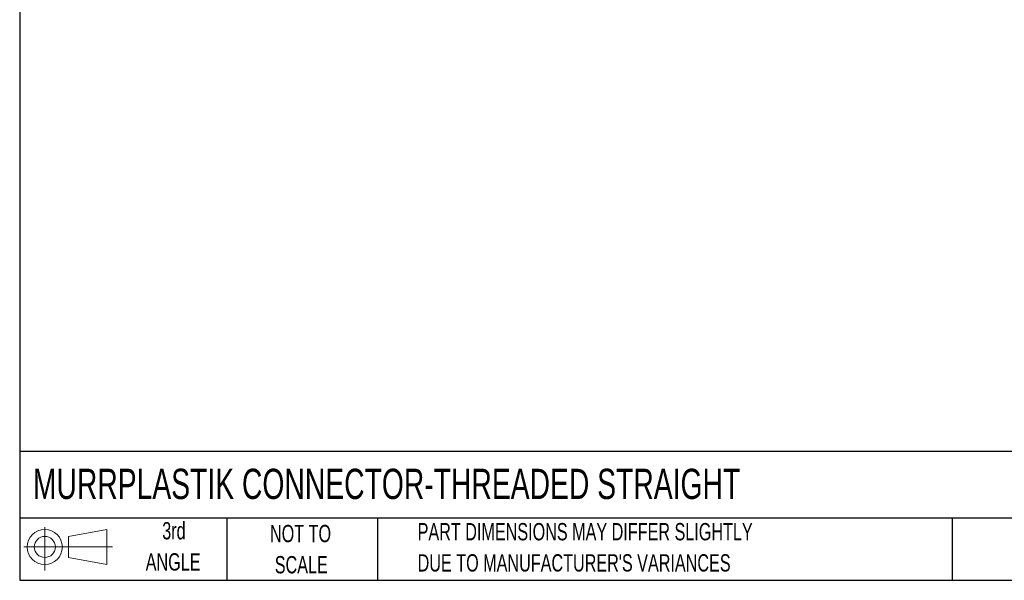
# Model space of a CAD drawing. Header units: millimetres. Extents: x 6 to 273, y 6 to 210.
# Tile 1 of 10: x 6 to 127, y 6 to 75. Entities that reach past the tile are written whole.
import ezdxf

# ---------------------------------------------------------------- set-up
doc = ezdxf.new("R2010")
doc.units = ezdxf.units.MM
doc.layers.add('SLD-DEFPOINTS', color=7, linetype='Continuous')
doc.layers.add('TEXT', color=140, linetype='Continuous', lineweight=25)
doc.styles.add('SLDTEXTSTYLE0', font='TXT', dxfattribs={"width": 0.7})

# ---------------------------------------------------------------- blocks, each defined once
blk = doc.blocks.new('Block11')
at = {"color": 7, "linetype": 'Continuous', "lineweight": 18}
for p, q in [((2.59, 5.31), (2.59, 0)), ((5.48, 4.17), (10.18, 5.03)), ((10.18, 5.03), (10.18, 0.73)), ((5.48, 1.6), (5.48, 4.17)), ((0, 2.88), (10.87, 2.88)), ((5.48, 1.6), (10.18, 0.73))]:
    blk.add_line(p, q, dxfattribs=at)
for radius in [2.15, 1.29]:
    blk.add_circle((2.59, 2.88), radius, dxfattribs=at)
blk = doc.blocks.new('Block12')
at = {"layer": 'SLD-DEFPOINTS'}
blk.add_blockref('Block11', (0, 0), dxfattribs=at)
blk = doc.blocks.new('SW_NOTE_0_2')
at = {"layer": 'TEXT', "color": 0, "char_height": 2.1167, "attachment_point": 1, "style": 'SLDTEXTSTYLE0'}
for s, insert in [('PART DIMENSIONS MAY DIFFER SLIGHTLY', (0, 2.73)), ("DUE TO MANUFACTURER'S VARIANCES", (0, -1.09))]:
    blk.add_mtext(s, dxfattribs=dict(at, insert=insert))
blk = doc.blocks.new('SW_NOTE_0_3')
at = {"layer": 'TEXT', "color": 0, "char_height": 2.117, "attachment_point": 2, "style": 'SLDTEXTSTYLE0'}
for s, insert in [('NOT TO', (5.26, 2.73)), ('SCALE', (5.35, -1.09))]:
    blk.add_mtext(s, dxfattribs=dict(at, insert=insert))
blk = doc.blocks.new('SW_NOTE_0_4')
at = {"layer": 'TEXT', "color": 0, "char_height": 2.117, "attachment_point": 2, "style": 'SLDTEXTSTYLE0'}
for s, insert in [('3rd', (2.32, 2.73)), ('ANGLE', (2.22, -1.09))]:
    blk.add_mtext(s, dxfattribs=dict(at, insert=insert))

msp = doc.modelspace()

# ---------------------------------------------------------------- linework, layer by layer
at = {"layer": 'TEXT'}
for p, q in [((6.35, 209.55), (6.35, 6.35)), ((273.05, 22.126), (6.35, 22.126)), ((273.05, 13.97), (6.35, 13.97)), ((31.75, 13.97), (31.75, 6.35)), ((50.212, 13.97), (50.212, 6.35)), ((120.646, 13.97), (120.646, 6.35)), ((6.35, 6.35), (273.05, 6.35))]:
    msp.add_line(p, q, dxfattribs=at)

# ---------------------------------------------------------------- block references
at = {"layer": 'SLD-DEFPOINTS'}
msp.add_blockref('Block12', (6.838, 7.554), dxfattribs=at)
at = {"layer": 'TEXT'}
for name, p in [('SW_NOTE_0_4', (22.932, 10.751)), ('SW_NOTE_0_2', (55.119, 10.632)), ('SW_NOTE_0_3', (35.51, 10.407))]:
    msp.add_blockref(name, p, dxfattribs=at)

# ---------------------------------------------------------------- texts
at = {"layer": 'TEXT', "insert": (7.966, 20.012), "char_height": 3.70417, "attachment_point": 1, "style": 'SLDTEXTSTYLE0'}
msp.add_mtext('MURRPLASTIK CONNECTOR-THREADED STRAIGHT', dxfattribs=at)

doc.saveas('drawing.dxf')
